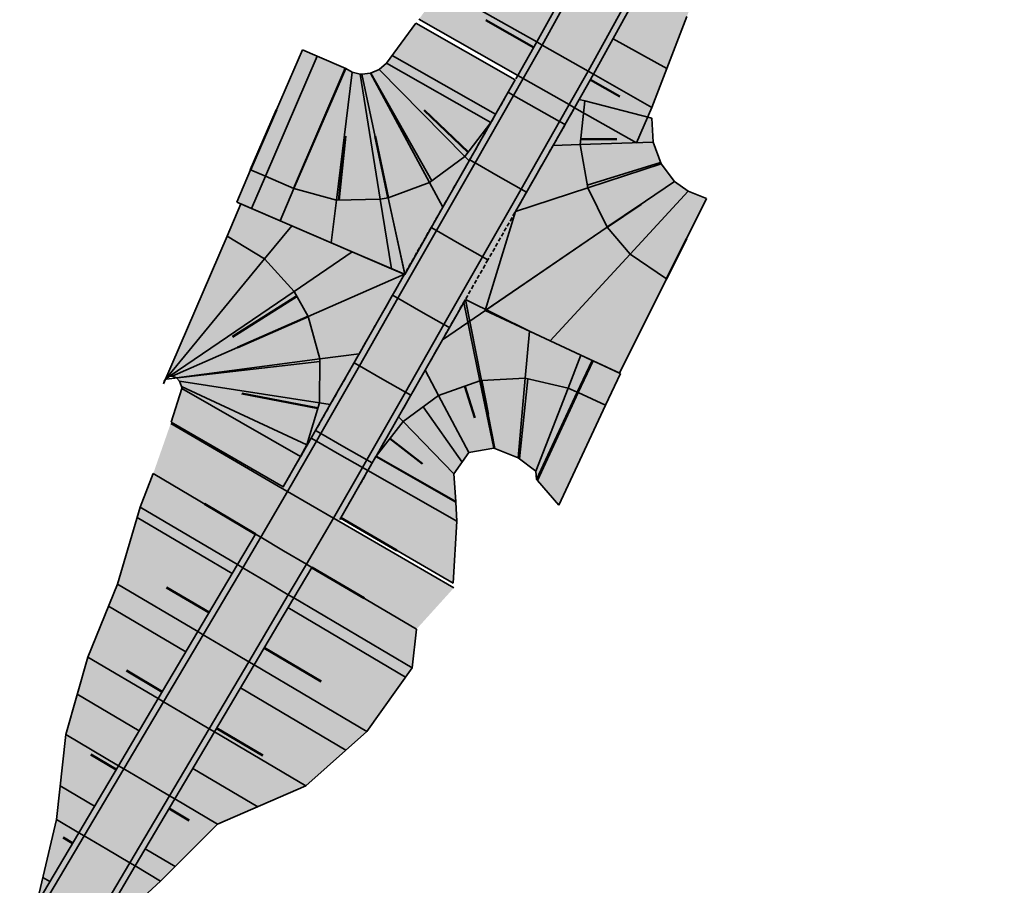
# Model space of a CAD drawing. Header units: metres. Extents: x 202644 to 203075, y 396096 to 396612.
# Tile 2 of 13: x 202697 to 202760, y 396185 to 396241. Entities that reach past the tile are written whole.
import ezdxf

# ---------------------------------------------------------------- set-up
doc = ezdxf.new("R2010")
doc.units = ezdxf.units.M
doc.linetypes.add('DASHED2', pattern=[0.375, 0.25, -0.125])
doc.layers.add('C3D-CORRIDOR', color=7, linetype='Continuous')
for name, color, linetype, lineweight in [('N-WA-GR-GRAS-V', 61, 'Continuous', 18), ('N-WA-GW-AFWERKEN_INZAAIEN-G', 60, 'Continuous', 35), ('N-WA-GW-DIJK_KRUIN_BINNEN-G', 90, 'Continuous', 35), ('N-WA-GW-DIJK_KRUIN_BUITEN-G', 90, 'Continuous', 35), ('N-WA-GW-DIJK_TEEN_BINNEN-G', 90, 'Continuous', 35), ('N-WA-GW-DIJK_TEEN_BUITEN-G', 90, 'Continuous', 35), ('N-WA-KG-ONDERHOUDGRENS_WATERSCHAP-G', 170, 'DASHED2', 35), ('N-WA-VH-VERHARDING_ASFALT-G', 252, 'Continuous', 35), ('N-WA-VH-VERHARDING_ASFALT-V', 252, 'Continuous', 18), ('N-WA-VH-VERHARDING_GRASBETONSTEEN-G', 102, 'Continuous', 35), ('N-WA-VH-VERHARDING_GRASBETONSTEEN-V', 75, 'Continuous', 18)]:
    doc.layers.add(name, color=color, linetype=linetype, lineweight=lineweight)

# ---------------------------------------------------------------- blocks, each defined once
blk = doc.blocks.new('*U104')
at = {"layer": 'N-WA-GR-GRAS-V', "linetype": 'Continuous', "lineweight": 18}
for points in [[(202755.575, 396286.284), (202754.431, 396284.267), (202751.966, 396279.917), (202749.501, 396275.567), (202747.035, 396271.217), (202744.57, 396266.867), (202744.229, 396266.265), (202740.051, 396258.634), (202739.738, 396258.042), (202737.401, 396253.621), (202735.065, 396249.201), (202732.728, 396244.781), (202732.608, 396244.554), (202729.74, 396239.328), (202728.518, 396237.183), (202722.175, 396240.795), (202723.654, 396242.794), (202727.115, 396247.458), (202727.157, 396247.725), (202730.345, 396251.696), (202733.857, 396255.495), (202736.59, 396259.706), (202736.782, 396260.362), (202743.383, 396266.744), (202743.888, 396267.254), (202746.754, 396271.376), (202749.243, 396275.713), (202751.756, 396280.036), (202754.282, 396284.352), (202755.452, 396286.353), (202755.575, 396286.284)], [(202759.757, 396283.913), (202758.406, 396282.014), (202755.88, 396277.698), (202753.395, 396273.359), (202750.93, 396269.009), (202748.808, 396264.465), (202748.555, 396263.813), (202745.419, 396255.796), (202745.102, 396255.206), (202743.201, 396250.556), (202741.313, 396245.898), (202739.471, 396241.216), (202739.381, 396240.974), (202737.116, 396235.128), (202736.134, 396232.846), (202732.168, 396235.105), (202733.39, 396237.25), (202736.322, 396242.591), (202736.441, 396242.818), (202738.778, 396247.238), (202741.114, 396251.659), (202743.451, 396256.079), (202743.764, 396256.671), (202747.883, 396264.194), (202748.224, 396264.796), (202750.689, 396269.146), (202753.155, 396273.496), (202755.62, 396277.846), (202758.085, 396282.196), (202759.229, 396284.213), (202759.757, 396283.913)], [(202718.499, 396237.252), (202719.062, 396237.32), (202719.613, 396237.565), (202720.083, 396237.969), (202721.983, 396240.535), (202728.36, 396236.904), (202726.791, 396234.149), (202725.122, 396231.977), (202722.854, 396230.299), (202720.207, 396229.322), (202718.499, 396237.252)], [(202714.687, 396238.825), (202715.632, 396238.419), (202717.469, 396237.628), (202717.888, 396237.379), (202718.398, 396237.257), (202718.499, 396237.252), (202720.207, 396229.322), (202719.693, 396229.225), (202716.872, 396229.174), (202714.149, 396229.912), (202712.312, 396230.702), (202711.367, 396231.109), (202714.687, 396238.825)], [(202723.683, 396220.204), (202728.372, 396228.439), (202730.785, 396232.676), (202732.467, 396235.629), (202732.467, 396235.629), (202732.823, 396235.538), (202732.822, 396235.538), (202732.517, 396232.733), (202733.007, 396229.955), (202734.254, 396227.424), (202723.683, 396220.204)], [(202734.254, 396227.424), (202733.007, 396229.955), (202732.517, 396232.733), (202732.822, 396235.538), (202732.823, 396235.538), (202737.126, 396234.439), (202737.126, 396234.439), (202737.211, 396232.888), (202737.721, 396231.497), (202738.574, 396230.374), (202734.254, 396227.424)], [(202720.207, 396229.322), (202722.854, 396230.299), (202725.122, 396231.977), (202726.791, 396234.149), (202726.791, 396234.149), (202725.396, 396231.699), (202723.703, 396228.727), (202721.259, 396224.436), (202720.207, 396229.322)], [(202711.367, 396231.109), (202712.312, 396230.702), (202714.149, 396229.912), (202716.872, 396229.174), (202719.693, 396229.225), (202720.207, 396229.322), (202721.267, 396224.4), (202720.411, 396224.768), (202716.533, 396226.437), (202713.26, 396227.845), (202711.422, 396228.636), (202710.478, 396229.042), (202711.367, 396231.109)], [(202738.061, 396224.109), (202735.736, 396225.709), (202734.254, 396227.424), (202738.574, 396230.374), (202739.465, 396229.756), (202740.631, 396229.28), (202738.061, 396224.109)], [(202710.741, 396228.929), (202710.741, 396228.929), (202714.015, 396227.52), (202717.893, 396225.852), (202721.246, 396224.409), (202715.057, 396221.694), (202714.163, 396223.309), (202712.26, 396225.392), (202709.852, 396226.862), (202709.852, 396226.862), (202710.741, 396228.929)], [(202735.054, 396218.06), (202730.602, 396220.134), (202726.428, 396222.079), (202734.254, 396227.424), (202735.736, 396225.709), (202738.061, 396224.109), (202735.054, 396218.06)], [(202709.852, 396226.862), (202709.852, 396226.862), (202712.26, 396225.392), (202714.163, 396223.309), (202715.057, 396221.694), (202706.323, 396217.862), (202706.132, 396217.835), (202705.833, 396217.595), (202705.774, 396217.383), (202705.773, 396217.383), (202709.852, 396226.862)], [(202721.244, 396224.408), (202718.339, 396219.307), (202716.482, 396216.047), (202714.997, 396213.44), (202714.574, 396212.7), (202714.574, 396212.7), (202714.965, 396213.455), (202715.783, 396216.155), (202715.815, 396218.976), (202715.057, 396221.694), (202721.244, 396224.408)], [(202719.425, 396212.727), (202720.864, 396215.255), (202722.57, 396218.25), (202725.049, 396222.603), (202725.156, 396222.79), (202726.181, 396217.59), (202726.09, 396217.571), (202723.435, 396216.616), (202721.153, 396214.957), (202719.425, 396212.727), (202719.425, 396212.727)], [(202725.181, 396222.66), (202729.266, 396220.757), (202732.571, 396219.216), (202733.288, 396218.882), (202733.355, 396218.851), (202735.105, 396218.036), (202734.155, 396215.996), (202732.405, 396216.811), (202732.338, 396216.843), (202731.745, 396217.096), (202728.998, 396217.739), (202726.181, 396217.59), (202725.181, 396222.66)], [(202715.057, 396221.694), (202715.815, 396218.976), (202715.783, 396216.155), (202714.965, 396213.455), (202714.574, 396212.7), (202713.447, 396210.748), (202706.263, 396214.919), (202706.951, 396217.073), (202706.926, 396217.198), (202706.805, 396217.537), (202706.596, 396217.767), (202706.323, 396217.862), (202715.057, 396221.694)], [(202717.151, 396208.762), (202718.898, 396211.802), (202719.408, 396212.697), (202719.425, 396212.727), (202721.153, 396214.957), (202723.435, 396216.616), (202726.09, 396217.571), (202726.181, 396217.59), (202727.041, 396213.223), (202726.986, 396213.235), (202725.371, 396212.959), (202724.421, 396211.587), (202724.534, 396209.817), (202724.548, 396209.77), (202724.601, 396208.555), (202724.362, 396204.579), (202717.151, 396208.762)], [(202726.181, 396217.59), (202728.998, 396217.739), (202731.745, 396217.096), (202732.338, 396216.843), (202732.405, 396216.811), (202734.155, 396215.996), (202731.164, 396209.576), (202729.777, 396211.171), (202729.721, 396211.226), (202729.669, 396211.767), (202728.544, 396212.615), (202727.041, 396213.223), (202726.181, 396217.59)], [(202713.396, 396210.66), (202711.676, 396207.725), (202710.516, 396205.762), (202707.971, 396201.458), (202705.426, 396197.155), (202702.881, 396192.851), (202700.336, 396188.547), (202697.791, 396184.243), (202695.246, 396179.939), (202692.701, 396175.635), (202690.156, 396171.332), (202687.611, 396167.028), (202685.066, 396162.724), (202682.521, 396158.42), (202679.976, 396154.116), (202677.431, 396149.812), (202674.886, 396145.509), (202672.341, 396141.205), (202669.796, 396136.901), (202667.251, 396132.597), (202665.427, 396129.513), (202662.108, 396124.1), (202658.72, 396118.948), (202657.561, 396117.263), (202656.59, 396115.866), (202653.735, 396111.761), (202650.881, 396107.656), (202648.026, 396103.551), (202645.172, 396099.446), (202644.3, 396098.193), (202644.191, 396098.269), (202645.047, 396099.533), (202647.749, 396103.744), (202650.157, 396108.159), (202652.516, 396112.609), (202655.026, 396116.953), (202656.012, 396118.34), (202656.945, 396120.155), (202660.02, 396125.427), (202663.47, 396130.67), (202665.678, 396133.527), (202669.508, 396137.071), (202671.001, 396141.997), (202674.357, 396145.821), (202676.128, 396150.583), (202678.255, 396155.134), (202680.745, 396159.47), (202683.56, 396163.614), (202686.217, 396167.852), (202688.783, 396172.143), (202691.67, 396176.245), (202694.722, 396180.249), (202697.694, 396184.3), (202698.894, 396189.399), (202699.507, 396194.845), (202700.909, 396199.825), (202702.81, 396204.51), (202704.274, 396209.453), (202705.111, 396211.608), (202706.234, 396214.82), (202713.396, 396210.66)], [(202724.41, 396204.263), (202722.013, 396201.613), (202721.735, 396199.128), (202718.818, 396195.044), (202714.901, 396191.552), (202709.244, 396189.088), (202705.583, 396185.444), (202701.75, 396181.902), (202699.585, 396177.373), (202697.805, 396172.617), (202695.303, 396168.288), (202692.859, 396163.924), (202690.344, 396159.602), (202688.342, 396154.978), (202685.339, 396150.945), (202682.357, 396146.899), (202679.012, 396143.069), (202677.006, 396138.446), (202673.498, 396134.711), (202672.76, 396129.339), (202672.321, 396125.437), (202668.666, 396119.932), (202664.125, 396115.272), (202662.716, 396113.679), (202661.847, 396112.211), (202658.678, 396108.324), (202654.779, 396104.946), (202652.058, 396100.747), (202648.957, 396096.814), (202648.002, 396095.619), (202647.749, 396095.795), (202648.62, 396097.048), (202651.475, 396101.153), (202654.329, 396105.258), (202657.184, 396109.363), (202660.038, 396113.468), (202661.01, 396114.866), (202662.193, 396116.586), (202665.653, 396121.847), (202669.042, 396127.376), (202670.866, 396130.459), (202673.411, 396134.763), (202675.956, 396139.067), (202678.501, 396143.371), (202681.046, 396147.675), (202683.591, 396151.978), (202686.136, 396156.282), (202688.681, 396160.586), (202691.226, 396164.89), (202693.771, 396169.194), (202696.316, 396173.498), (202698.861, 396177.801), (202701.406, 396182.105), (202703.951, 396186.409), (202706.496, 396190.713), (202709.041, 396195.017), (202711.586, 396199.321), (202714.131, 396203.624), (202715.292, 396205.588), (202717.028, 396208.551), (202724.41, 396204.263)]]:
    blk.add_hatch(color=61, dxfattribs=at).paths.add_polyline_path(points, flags=0)
at = {"layer": 'N-WA-VH-VERHARDING_ASFALT-V', "linetype": 'Continuous', "lineweight": 18}
for points in [[(202757.402, 396285.248), (202756.258, 396283.231), (202753.793, 396278.881), (202751.328, 396274.531), (202748.862, 396270.181), (202746.397, 396265.831), (202746.056, 396265.229), (202741.907, 396257.653), (202741.594, 396257.061), (202739.258, 396252.64), (202736.921, 396248.22), (202734.585, 396243.799), (202734.465, 396243.573), (202731.565, 396238.289), (202730.343, 396236.144), (202728.866, 396236.985), (202730.088, 396239.13), (202732.962, 396244.367), (202733.082, 396244.594), (202735.418, 396249.014), (202737.755, 396253.435), (202740.091, 396257.855), (202740.404, 396258.447), (202744.577, 396266.068), (202744.918, 396266.67), (202747.383, 396271.019), (202749.849, 396275.369), (202752.314, 396279.719), (202754.779, 396284.069), (202755.923, 396286.086), (202757.402, 396285.248)], [(202758.881, 396284.41), (202757.737, 396282.393), (202755.272, 396278.043), (202752.807, 396273.693), (202750.341, 396269.343), (202747.876, 396264.993), (202747.535, 396264.391), (202743.41, 396256.858), (202743.097, 396256.266), (202740.761, 396251.846), (202738.424, 396247.425), (202736.088, 396243.005), (202735.968, 396242.778), (202733.042, 396237.448), (202731.821, 396235.303), (202730.343, 396236.144), (202731.565, 396238.289), (202734.465, 396243.573), (202734.585, 396243.799), (202736.921, 396248.22), (202739.258, 396252.64), (202741.594, 396257.061), (202741.907, 396257.653), (202746.056, 396265.229), (202746.397, 396265.831), (202748.862, 396270.181), (202751.328, 396274.531), (202753.793, 396278.881), (202756.258, 396283.231), (202757.402, 396285.248), (202758.881, 396284.41)], [(202730.343, 396236.144), (202729.726, 396235.06), (202727.252, 396230.715), (202724.777, 396226.37), (202722.303, 396222.025), (202719.829, 396217.68), (202717.355, 396213.335), (202717.073, 396212.841), (202715.212, 396209.605), (202713.742, 396210.459), (202715.596, 396213.683), (202715.877, 396214.176), (202718.352, 396218.521), (202720.826, 396222.866), (202723.3, 396227.211), (202725.774, 396231.556), (202728.249, 396235.901), (202728.866, 396236.985), (202730.343, 396236.144)], [(202731.821, 396235.303), (202731.203, 396234.218), (202728.729, 396229.873), (202726.255, 396225.529), (202723.78, 396221.184), (202721.306, 396216.839), (202718.832, 396212.494), (202718.551, 396212), (202716.682, 396208.752), (202715.212, 396209.605), (202717.073, 396212.841), (202717.355, 396213.335), (202719.829, 396217.68), (202722.303, 396222.025), (202724.777, 396226.37), (202727.252, 396230.715), (202729.726, 396235.06), (202730.343, 396236.144), (202731.821, 396235.303)], [(202715.212, 396209.605), (202713.484, 396206.656), (202712.323, 396204.693), (202709.778, 396200.39), (202707.233, 396196.086), (202704.688, 396191.782), (202702.143, 396187.478), (202699.598, 396183.174), (202697.053, 396178.87), (202694.508, 396174.566), (202691.963, 396170.263), (202689.418, 396165.959), (202686.873, 396161.655), (202684.328, 396157.351), (202681.783, 396153.047), (202679.238, 396148.743), (202676.693, 396144.44), (202674.148, 396140.136), (202671.603, 396135.832), (202669.058, 396131.528), (202667.235, 396128.444), (202663.88, 396122.974), (202660.456, 396117.767), (202659.285, 396116.064), (202658.314, 396114.667), (202655.459, 396110.562), (202652.605, 396106.457), (202649.75, 396102.352), (202646.896, 396098.247), (202646.025, 396096.994), (202644.629, 396097.964), (202645.5, 396099.217), (202648.355, 396103.323), (202651.209, 396107.428), (202654.064, 396111.533), (202656.918, 396115.638), (202657.89, 396117.035), (202659.051, 396118.723), (202662.445, 396123.886), (202665.772, 396129.31), (202667.595, 396132.393), (202670.14, 396136.697), (202672.685, 396141.001), (202675.23, 396145.305), (202677.775, 396149.609), (202680.32, 396153.913), (202682.865, 396158.216), (202685.41, 396162.52), (202687.955, 396166.824), (202690.5, 396171.128), (202693.045, 396175.432), (202695.59, 396179.736), (202698.135, 396184.039), (202700.68, 396188.343), (202703.225, 396192.647), (202705.77, 396196.951), (202708.315, 396201.255), (202710.86, 396205.559), (202712.021, 396207.522), (202713.742, 396210.459), (202715.212, 396209.605)], [(202716.682, 396208.752), (202714.947, 396205.791), (202713.786, 396203.828), (202711.241, 396199.524), (202708.696, 396195.22), (202706.151, 396190.917), (202703.607, 396186.613), (202701.062, 396182.309), (202698.517, 396178.005), (202695.972, 396173.701), (202693.427, 396169.397), (202690.882, 396165.094), (202688.337, 396160.79), (202685.792, 396156.486), (202683.247, 396152.182), (202680.702, 396147.878), (202678.157, 396143.574), (202675.612, 396139.271), (202673.067, 396134.967), (202670.522, 396130.663), (202668.698, 396127.579), (202665.315, 396122.062), (202661.862, 396116.811), (202660.681, 396115.094), (202659.71, 396113.697), (202656.855, 396109.592), (202654.001, 396105.487), (202651.146, 396101.381), (202648.292, 396097.276), (202647.42, 396096.023), (202646.025, 396096.994), (202646.896, 396098.247), (202649.75, 396102.352), (202652.605, 396106.457), (202655.459, 396110.562), (202658.314, 396114.667), (202659.285, 396116.064), (202660.456, 396117.767), (202663.88, 396122.974), (202667.235, 396128.444), (202669.058, 396131.528), (202671.603, 396135.832), (202674.148, 396140.136), (202676.693, 396144.44), (202679.238, 396148.743), (202681.783, 396153.047), (202684.328, 396157.351), (202686.873, 396161.655), (202689.418, 396165.959), (202691.963, 396170.263), (202694.508, 396174.566), (202697.053, 396178.87), (202699.598, 396183.174), (202702.143, 396187.478), (202704.688, 396191.782), (202707.233, 396196.086), (202709.778, 396200.39), (202712.323, 396204.693), (202713.484, 396206.656), (202715.212, 396209.605), (202716.682, 396208.752)]]:
    blk.add_hatch(color=252, dxfattribs=at).paths.add_polyline_path(points, flags=0)
at = {"layer": 'N-WA-VH-VERHARDING_GRASBETONSTEEN-V', "linetype": 'Continuous', "lineweight": 18}
for points in [[(202755.923, 396286.086), (202754.779, 396284.069), (202752.314, 396279.719), (202749.849, 396275.369), (202747.383, 396271.019), (202744.918, 396266.67), (202744.577, 396266.068), (202740.404, 396258.447), (202740.091, 396257.855), (202737.755, 396253.435), (202735.418, 396249.014), (202733.082, 396244.594), (202732.962, 396244.367), (202730.088, 396239.13), (202728.866, 396236.985), (202728.518, 396237.183), (202729.74, 396239.328), (202732.608, 396244.554), (202732.728, 396244.781), (202735.065, 396249.201), (202737.401, 396253.621), (202739.738, 396258.042), (202740.051, 396258.634), (202744.229, 396266.265), (202744.57, 396266.867), (202747.035, 396271.217), (202749.501, 396275.567), (202751.966, 396279.917), (202754.431, 396284.267), (202755.575, 396286.284), (202755.923, 396286.086)], [(202759.229, 396284.213), (202758.085, 396282.196), (202755.62, 396277.846), (202753.155, 396273.496), (202750.689, 396269.146), (202748.224, 396264.796), (202747.883, 396264.194), (202743.764, 396256.671), (202743.451, 396256.079), (202741.114, 396251.659), (202738.778, 396247.238), (202736.441, 396242.818), (202736.322, 396242.591), (202733.39, 396237.25), (202732.168, 396235.105), (202731.821, 396235.303), (202733.042, 396237.448), (202735.968, 396242.778), (202736.088, 396243.005), (202738.424, 396247.425), (202740.761, 396251.846), (202743.097, 396256.266), (202743.41, 396256.858), (202747.535, 396264.391), (202747.876, 396264.993), (202750.341, 396269.343), (202752.807, 396273.693), (202755.272, 396278.043), (202757.737, 396282.393), (202758.881, 396284.41), (202759.229, 396284.213)], [(202728.866, 396236.985), (202728.249, 396235.901), (202725.774, 396231.556), (202723.3, 396227.211), (202720.826, 396222.866), (202718.352, 396218.521), (202715.877, 396214.176), (202715.596, 396213.683), (202713.742, 396210.459), (202713.396, 396210.66), (202715.249, 396213.88), (202715.53, 396214.374), (202718.004, 396218.719), (202720.478, 396223.064), (202722.953, 396227.409), (202725.427, 396231.754), (202727.901, 396236.099), (202728.518, 396237.183), (202728.866, 396236.985)], [(202732.168, 396235.105), (202731.551, 396234.02), (202729.077, 396229.676), (202726.602, 396225.331), (202724.128, 396220.986), (202721.654, 396216.641), (202719.179, 396212.296), (202718.898, 396211.802), (202717.028, 396208.551), (202716.682, 396208.752), (202718.551, 396212), (202718.832, 396212.494), (202721.306, 396216.839), (202723.78, 396221.184), (202726.255, 396225.529), (202728.729, 396229.873), (202731.203, 396234.218), (202731.821, 396235.303), (202732.168, 396235.105)], [(202713.742, 396210.459), (202712.021, 396207.522), (202710.86, 396205.559), (202708.315, 396201.255), (202705.77, 396196.951), (202703.225, 396192.647), (202700.68, 396188.343), (202698.135, 396184.039), (202695.59, 396179.736), (202693.045, 396175.432), (202690.5, 396171.128), (202687.955, 396166.824), (202685.41, 396162.52), (202682.865, 396158.216), (202680.32, 396153.913), (202677.775, 396149.609), (202675.23, 396145.305), (202672.685, 396141.001), (202670.14, 396136.697), (202667.595, 396132.393), (202665.772, 396129.31), (202662.445, 396123.886), (202659.051, 396118.723), (202657.89, 396117.035), (202656.918, 396115.638), (202654.064, 396111.533), (202651.209, 396107.428), (202648.355, 396103.323), (202645.5, 396099.217), (202644.629, 396097.964), (202644.3, 396098.193), (202645.172, 396099.446), (202648.026, 396103.551), (202650.881, 396107.656), (202653.735, 396111.761), (202656.59, 396115.866), (202657.561, 396117.263), (202658.72, 396118.948), (202662.108, 396124.1), (202665.427, 396129.513), (202667.251, 396132.597), (202669.796, 396136.901), (202672.341, 396141.205), (202674.886, 396145.509), (202677.431, 396149.812), (202679.976, 396154.116), (202682.521, 396158.42), (202685.066, 396162.724), (202687.611, 396167.028), (202690.156, 396171.332), (202692.701, 396175.635), (202695.246, 396179.939), (202697.791, 396184.243), (202700.336, 396188.547), (202702.881, 396192.851), (202705.426, 396197.155), (202707.971, 396201.458), (202710.516, 396205.762), (202711.676, 396207.725), (202713.396, 396210.66), (202713.742, 396210.459)], [(202717.028, 396208.551), (202715.292, 396205.588), (202714.131, 396203.624), (202711.586, 396199.321), (202709.041, 396195.017), (202706.496, 396190.713), (202703.951, 396186.409), (202701.406, 396182.105), (202698.861, 396177.801), (202696.316, 396173.498), (202693.771, 396169.194), (202691.226, 396164.89), (202688.681, 396160.586), (202686.136, 396156.282), (202683.591, 396151.978), (202681.046, 396147.675), (202678.501, 396143.371), (202675.956, 396139.067), (202673.411, 396134.763), (202670.866, 396130.459), (202669.042, 396127.376), (202665.653, 396121.847), (202662.193, 396116.586), (202661.01, 396114.866), (202660.038, 396113.468), (202657.184, 396109.363), (202654.329, 396105.258), (202651.475, 396101.153), (202648.62, 396097.048), (202647.749, 396095.795), (202647.42, 396096.023), (202648.292, 396097.276), (202651.146, 396101.381), (202654.001, 396105.487), (202656.855, 396109.592), (202659.71, 396113.697), (202660.681, 396115.094), (202661.862, 396116.811), (202665.315, 396122.062), (202668.698, 396127.579), (202670.522, 396130.663), (202673.067, 396134.967), (202675.612, 396139.271), (202678.157, 396143.574), (202680.702, 396147.878), (202683.247, 396152.182), (202685.792, 396156.486), (202688.337, 396160.79), (202690.882, 396165.094), (202693.427, 396169.397), (202695.972, 396173.701), (202698.517, 396178.005), (202701.062, 396182.309), (202703.607, 396186.613), (202706.151, 396190.917), (202708.696, 396195.22), (202711.241, 396199.524), (202713.786, 396203.828), (202714.947, 396205.791), (202716.682, 396208.752), (202717.028, 396208.551)]]:
    blk.add_hatch(color=75, dxfattribs=at).paths.add_polyline_path(points, flags=0)
at = {"layer": 'C3D-CORRIDOR', "color": 7, "linetype": 'Continuous', "lineweight": 50}
for p, q in [((202729.541, 396238.978, 15.751), (202726.477, 396240.723, 14.575)), ((202733.195, 396236.907, 15.75), (202735.077, 396235.835, 15.028)), ((202711.367, 396231.109, 16.2), (202713.027, 396234.967, 14.8)), ((202725.34, 396232.26, 16.01), (202722.505, 396234.938, 14.705)), ((202717.022, 396229.176, 16.154), (202717.468, 396233.275, 14.777)), ((202720.207, 396229.322, 16.104), (202719.353, 396233.287, 14.752)), ((202732.556, 396233.088, 15.856), (202734.878, 396233.083, 15.079)), ((202734.254, 396227.424, 16.038), (202736.414, 396228.899, 15.166)), ((202738.061, 396224.109, 16.192), (202739.346, 396226.694, 15.23)), ((202714.335, 396222.997, 16.026), (202710.199, 396220.388, 14.406)), ((202715.057, 396221.694, 15.983), (202710.517, 396219.702, 14.378)), ((202725.116, 396217.221, 16.037), (202725.765, 396215.179, 15.316)), ((202726.181, 396217.59, 16.062), (202726.611, 396215.406, 15.32)), ((202715.68, 396215.813, 15.809), (202710.804, 396216.742, 14.287)), ((202720.3, 396213.857, 15.905), (202722.392, 396212.23, 15.011)), ((202711.676, 396207.725, 15.308), (202708.394, 396209.666, 14.037)), ((202717.151, 396208.762, 15.565), (202720.757, 396206.671, 14.175)), ((202715.292, 396205.588, 15.308), (202718.652, 396203.6, 14.007)), ((202708.695, 396202.683, 14.898), (202705.961, 396204.3, 13.84)), ((202712.238, 396200.423, 14.888), (202715.902, 396198.256, 13.47)), ((202705.689, 396197.599, 14.485), (202703.397, 396198.954, 13.597)), ((202709.184, 396195.258, 14.468), (202712.152, 396193.503, 13.319)), ((202702.739, 396192.612, 14.079), (202701.106, 396193.577, 13.447)), ((202706.13, 396190.094, 14.048), (202707.423, 396189.329, 13.547)), ((202699.935, 396187.87, 13.694), (202699.32, 396188.234, 13.456))]:
    blk.add_line(p, q, dxfattribs=at)
at = {"layer": 'C3D-CORRIDOR', "color": 7, "linetype": 'Continuous', "lineweight": 35}
for p, q in [((202734.644, 396239.534, 15.631), (202738.087, 396237.634, 14.32)), ((202727.097, 396234.686, 15.948), (202720.454, 396238.469, 13.4)), ((202714.123, 396229.923, 16.2), (202717.443, 396237.639, 13.4)), ((202722.997, 396230.406, 16.057), (202719.094, 396237.334, 13.4)), ((202732.976, 396230.131, 15.947), (202737.691, 396231.581, 14.299)), ((202715.813, 396218.797, 15.896), (202705.94, 396217.681, 12.767)), ((202729.172, 396217.699, 16.128), (202728.624, 396212.554, 14.4)), ((202722.454, 396215.903, 15.971), (202724.939, 396212.336, 14.506)), ((202710.176, 396205.187, 15.102), (202704.079, 396208.793, 12.741)), ((202707.199, 396200.153, 14.693), (202702.233, 396203.089, 12.77)), ((202713.765, 396203.005, 15.098), (202721.316, 396198.54, 12.174)), ((202710.711, 396197.841, 14.678), (202717.471, 396193.843, 12.06)), ((202704.207, 396195.093, 14.281), (202700.238, 396197.44, 12.744)), ((202707.657, 396192.676, 14.258), (202711.824, 396190.212, 12.645)), ((202701.346, 396190.256, 13.888), (202699.137, 396191.562, 13.032)), ((202704.603, 396187.511, 13.838), (202706.521, 396186.377, 13.096)), ((202698.478, 396185.405, 13.493), (202698.018, 396185.677, 13.315))]:
    blk.add_line(p, q, dxfattribs=at)
at = {"layer": 'N-WA-GW-AFWERKEN_INZAAIEN-G', "color": 60, "linetype": 'Continuous', "lineweight": 35}
for p, q in [((202729.74, 396239.328, 15.735), (202723.654, 396242.794, 13.4)), ((202728.518, 396237.183, 15.833), (202722.175, 396240.795, 13.4)), ((202728.36, 396236.904, 15.846), (202721.983, 396240.535, 13.4)), ((202711.367, 396231.109, 16.2), (202714.687, 396238.825, 13.4)), ((202712.312, 396230.702, 16.2), (202715.632, 396238.419, 13.4)), ((202714.149, 396229.912, 16.2), (202717.469, 396237.628, 13.4)), ((202725.122, 396231.977, 16.016), (202719.613, 396237.565, 13.4)), ((202726.791, 396234.149, 15.973), (202720.083, 396237.969, 13.4)), ((202716.872, 396229.174, 16.156), (202717.888, 396237.379, 13.4)), ((202719.693, 396229.225, 16.112), (202718.398, 396237.257, 13.4)), ((202720.207, 396229.322, 16.104), (202718.499, 396237.252, 13.4)), ((202720.207, 396229.322, 16.104), (202718.499, 396237.252, 13.4)), ((202722.854, 396230.299, 16.06), (202719.062, 396237.32, 13.4)), ((202728.36, 396236.904, 15.846), (202728.36, 396236.904, 15.846)), ((202733.39, 396237.25, 15.735), (202737.116, 396235.128, 14.305)), ((202732.822, 396235.538, 15.781), (202732.467, 396235.629, 15.809)), ((202732.823, 396235.538, 15.781), (202732.467, 396235.629, 15.809)), ((202732.168, 396235.105, 15.833), (202736.134, 396232.846, 14.312)), ((202732.822, 396235.538, 15.781), (202737.126, 396234.439, 14.301)), ((202732.823, 396235.538, 15.781), (202737.126, 396234.439, 14.301)), ((202726.791, 396234.149, 15.973), (202726.791, 396234.149, 15.973)), ((202732.517, 396232.733, 15.867), (202730.785, 396232.676, 15.945)), ((202732.517, 396232.733, 15.867), (202737.211, 396232.888, 14.301)), ((202725.122, 396231.977, 16.016), (202725.396, 396231.699, 16.084)), ((202733.007, 396229.955, 15.952), (202737.721, 396231.497, 14.299)), ((202711.367, 396231.109, 16.2), (202710.478, 396229.042, 16.2)), ((202712.312, 396230.702, 16.2), (202711.422, 396228.636, 16.2)), ((202714.149, 396229.912, 16.2), (202713.26, 396227.845, 16.2)), ((202722.854, 396230.299, 16.06), (202723.703, 396228.727, 16.173)), ((202733.007, 396229.955, 15.952), (202728.372, 396228.439, 16.127)), ((202734.254, 396227.424, 16.038), (202738.574, 396230.374, 14.294)), ((202734.254, 396227.424, 16.038), (202738.574, 396230.374, 14.294)), ((202719.693, 396229.225, 16.112), (202720.411, 396224.768, 16.2)), ((202720.207, 396229.322, 16.104), (202721.267, 396224.4, 16.2)), ((202720.207, 396229.322, 16.104), (202721.259, 396224.436, 16.2)), ((202735.736, 396225.709, 16.107), (202739.465, 396229.756, 14.273)), ((202738.061, 396224.109, 16.192), (202740.631, 396229.28, 14.268)), ((202709.852, 396226.862, 16.2), (202710.741, 396228.929, 16.2)), ((202709.852, 396226.862, 16.2), (202710.741, 396228.929, 16.2)), ((202716.872, 396229.174, 16.156), (202716.533, 396226.437, 16.2)), ((202712.26, 396225.392, 16.118), (202714.015, 396227.52, 16.2)), ((202734.254, 396227.424, 16.038), (202723.683, 396220.204, 16.185)), ((202734.254, 396227.424, 16.038), (202726.428, 396222.079, 16.2)), ((202709.852, 396226.862, 16.2), (202705.773, 396217.383, 12.76)), ((202709.852, 396226.862, 16.2), (202705.774, 396217.383, 12.76)), ((202714.163, 396223.309, 16.037), (202717.893, 396225.852, 16.2)), ((202735.736, 396225.709, 16.107), (202730.602, 396220.134, 16.2)), ((202712.26, 396225.392, 16.118), (202705.833, 396217.595, 12.75)), ((202715.057, 396221.694, 15.983), (202721.246, 396224.409, 16.2)), ((202715.057, 396221.694, 15.983), (202721.244, 396224.408, 16.2)), ((202738.061, 396224.109, 16.192), (202735.054, 396218.06, 16.2)), ((202714.163, 396223.309, 16.037), (202706.132, 396217.835, 12.797)), ((202726.09, 396217.571, 16.06), (202725.049, 396222.603, 16.2)), ((202726.181, 396217.59, 16.062), (202725.156, 396222.79, 16.2)), ((202726.181, 396217.59, 16.062), (202725.181, 396222.66, 16.2)), ((202715.057, 396221.694, 15.983), (202706.323, 396217.862, 12.804)), ((202715.057, 396221.694, 15.983), (202706.323, 396217.862, 12.804)), ((202728.998, 396217.739, 16.124), (202729.266, 396220.757, 16.2)), ((202715.815, 396218.976, 15.901), (202718.339, 396219.307, 16.109)), ((202731.745, 396217.096, 16.186), (202732.571, 396219.216, 16.2)), ((202715.815, 396218.976, 15.901), (202706.596, 396217.767, 12.802)), ((202732.338, 396216.843, 16.2), (202733.288, 396218.882, 16.2)), ((202732.405, 396216.811, 16.2), (202733.355, 396218.851, 16.2)), ((202723.435, 396216.616, 15.998), (202722.57, 396218.25, 16.142)), ((202734.155, 396215.996, 16.2), (202735.105, 396218.036, 16.2)), ((202715.783, 396216.155, 15.82), (202706.805, 396217.537, 12.792)), ((202726.09, 396217.571, 16.06), (202726.986, 396213.235, 14.584)), ((202726.181, 396217.59, 16.062), (202727.041, 396213.223, 14.578)), ((202726.181, 396217.59, 16.062), (202727.041, 396213.223, 14.578)), ((202728.998, 396217.739, 16.124), (202728.544, 396212.615, 14.409)), ((202714.965, 396213.455, 15.738), (202706.926, 396217.198, 12.782)), ((202714.574, 396212.7, 15.713), (202706.951, 396217.073, 12.784)), ((202723.435, 396216.616, 15.998), (202725.371, 396212.959, 14.618)), ((202731.745, 396217.096, 16.186), (202729.669, 396211.767, 14.279)), ((202732.338, 396216.843, 16.2), (202729.721, 396211.226, 14.134)), ((202732.405, 396216.811, 16.2), (202729.777, 396211.171, 14.126)), ((202715.783, 396216.155, 15.82), (202716.482, 396216.047, 15.953)), ((202734.155, 396215.996, 16.2), (202731.164, 396209.576, 13.839)), ((202713.396, 396210.66, 15.548), (202706.234, 396214.82, 12.787)), ((202713.447, 396210.748, 15.555), (202706.263, 396214.919, 12.786)), ((202721.153, 396214.957, 15.935), (202720.864, 396215.255, 16.023)), ((202721.153, 396214.957, 15.935), (202724.421, 396211.587, 14.371)), ((202714.965, 396213.455, 15.738), (202714.997, 396213.44, 15.773)), ((202714.574, 396212.7, 15.713), (202714.574, 396212.7, 15.713)), ((202719.408, 396212.697, 15.871), (202724.548, 396209.77, 13.899)), ((202719.408, 396212.697, 15.871), (202719.408, 396212.697, 15.871)), ((202719.425, 396212.727, 15.873), (202724.534, 396209.817, 13.914)), ((202719.425, 396212.727, 15.873), (202719.425, 396212.727, 15.873)), ((202711.676, 396207.725, 15.308), (202705.111, 396211.608, 12.766)), ((202718.898, 396211.802, 15.807), (202724.601, 396208.555, 13.62)), ((202718.898, 396211.802, 15.807), (202718.898, 396211.802, 15.807)), ((202713.447, 396210.748, 15.555), (202713.447, 396210.748, 15.555)), ((202710.516, 396205.762, 15.149), (202704.274, 396209.453, 12.732)), ((202717.028, 396208.551, 15.548), (202724.41, 396204.263, 12.702)), ((202717.151, 396208.762, 15.565), (202724.362, 396204.579, 12.786)), ((202717.151, 396208.762, 15.565), (202717.151, 396208.762, 15.565)), ((202715.292, 396205.588, 15.308), (202722.013, 396201.613, 12.706)), ((202707.971, 396201.458, 14.799), (202702.81, 396204.51, 12.8)), ((202714.131, 396203.624, 15.149), (202721.735, 396199.128, 12.204)), ((202705.426, 396197.155, 14.449), (202700.909, 396199.825, 12.7)), ((202711.586, 396199.321, 14.799), (202718.818, 396195.044, 11.998)), ((202702.881, 396192.851, 14.099), (202699.507, 396194.845, 12.793)), ((202709.041, 396195.017, 14.449), (202714.901, 396191.552, 12.18)), ((202706.496, 396190.713, 14.099), (202709.244, 396189.088, 13.035)), ((202700.336, 396188.547, 13.749), (202698.894, 396189.399, 13.19)), ((202703.951, 396186.409, 13.749), (202705.583, 396185.444, 13.117))]:
    blk.add_line(p, q, dxfattribs=at)
at = {"layer": 'N-WA-GW-DIJK_KRUIN_BINNEN-G', "color": 90, "linetype": 'Continuous', "lineweight": 35}
for p, q in [((202732.608, 396244.554, 15.493), (202729.74, 396239.328, 15.735)), ((202732.962, 396244.367, 15.493), (202730.088, 396239.13, 15.735)), ((202729.74, 396239.328, 15.735), (202728.518, 396237.183, 15.833)), ((202730.088, 396239.13, 15.735), (202728.866, 396236.985, 15.833)), ((202726.791, 396234.149, 15.973), (202728.36, 396236.904, 15.846)), ((202728.866, 396236.985, 15.833), (202728.249, 396235.901, 15.883)), ((202728.249, 396235.901, 15.883), (202725.774, 396231.556, 16.082)), ((202730.785, 396232.676, 15.945), (202732.467, 396235.629, 15.809)), ((202732.467, 396235.629, 15.809), (202732.467, 396235.629, 15.809)), ((202725.396, 396231.699, 16.084), (202726.791, 396234.149, 15.973)), ((202728.372, 396228.439, 16.127), (202730.785, 396232.676, 15.945)), ((202725.774, 396231.556, 16.082), (202723.3, 396227.211, 16.193)), ((202723.703, 396228.727, 16.173), (202725.396, 396231.699, 16.084)), ((202710.478, 396229.042, 16.2), (202711.422, 396228.636, 16.2)), ((202710.741, 396228.929, 16.2), (202710.741, 396228.929, 16.2)), ((202710.741, 396228.929, 16.2), (202714.015, 396227.52, 16.2)), ((202711.422, 396228.636, 16.2), (202713.26, 396227.845, 16.2)), ((202721.267, 396224.4, 16.2), (202723.703, 396228.727, 16.173)), ((202726.428, 396222.079, 16.2), (202728.372, 396228.439, 16.127)), ((202713.26, 396227.845, 16.2), (202716.533, 396226.437, 16.2)), ((202714.015, 396227.52, 16.2), (202717.893, 396225.852, 16.2)), ((202723.3, 396227.211, 16.193), (202720.826, 396222.866, 16.194)), ((202716.533, 396226.437, 16.2), (202720.411, 396224.768, 16.2)), ((202717.893, 396225.852, 16.2), (202721.246, 396224.409, 16.2)), ((202721.246, 396224.409, 16.2), (202718.339, 396219.307, 16.109)), ((202720.411, 396224.768, 16.2), (202721.267, 396224.4, 16.2)), ((202720.826, 396222.866, 16.194), (202718.352, 396218.521, 16.086)), ((202722.57, 396218.25, 16.142), (202725.049, 396222.603, 16.2)), ((202725.049, 396222.603, 16.2), (202725.156, 396222.79, 16.2)), ((202725.156, 396222.79, 16.2), (202729.266, 396220.757, 16.2)), ((202730.602, 396220.134, 16.2), (202726.428, 396222.079, 16.2)), ((202729.266, 396220.757, 16.2), (202732.571, 396219.216, 16.2)), ((202735.054, 396218.06, 16.2), (202730.602, 396220.134, 16.2)), ((202718.339, 396219.307, 16.109), (202716.482, 396216.047, 15.953)), ((202732.571, 396219.216, 16.2), (202733.288, 396218.882, 16.2)), ((202718.352, 396218.521, 16.086), (202715.877, 396214.176, 15.843)), ((202733.288, 396218.882, 16.2), (202733.355, 396218.851, 16.2)), ((202733.355, 396218.851, 16.2), (202735.105, 396218.036, 16.2)), ((202720.864, 396215.255, 16.023), (202722.57, 396218.25, 16.142)), ((202716.482, 396216.047, 15.953), (202714.997, 396213.44, 15.773)), ((202719.425, 396212.727, 15.873), (202720.864, 396215.255, 16.023)), ((202715.877, 396214.176, 15.843), (202715.596, 396213.683, 15.807)), ((202715.596, 396213.683, 15.807), (202713.742, 396210.459, 15.548)), ((202714.997, 396213.44, 15.773), (202714.574, 396212.7, 15.713)), ((202714.574, 396212.7, 15.713), (202713.447, 396210.748, 15.555)), ((202718.898, 396211.802, 15.807), (202719.408, 396212.697, 15.871)), ((202719.408, 396212.697, 15.871), (202719.425, 396212.727, 15.873)), ((202717.151, 396208.762, 15.565), (202718.898, 396211.802, 15.807)), ((202713.742, 396210.459, 15.548), (202712.021, 396207.522, 15.308)), ((202711.676, 396207.725, 15.308), (202710.516, 396205.762, 15.149)), ((202712.021, 396207.522, 15.308), (202710.86, 396205.559, 15.149)), ((202710.516, 396205.762, 15.149), (202707.971, 396201.458, 14.799)), ((202710.86, 396205.559, 15.149), (202708.315, 396201.255, 14.799)), ((202707.971, 396201.458, 14.799), (202705.426, 396197.155, 14.449)), ((202708.315, 396201.255, 14.799), (202705.77, 396196.951, 14.449)), ((202705.426, 396197.155, 14.449), (202702.881, 396192.851, 14.099)), ((202705.77, 396196.951, 14.449), (202703.225, 396192.647, 14.099)), ((202702.881, 396192.851, 14.099), (202700.336, 396188.547, 13.749)), ((202703.225, 396192.647, 14.099), (202700.68, 396188.343, 13.749)), ((202700.336, 396188.547, 13.749), (202697.791, 396184.243, 13.399)), ((202700.68, 396188.343, 13.749), (202698.135, 396184.039, 13.399))]:
    blk.add_line(p, q, dxfattribs=at)
at = {"layer": 'N-WA-GW-DIJK_KRUIN_BUITEN-G', "color": 90, "linetype": 'Continuous', "lineweight": 35}
for p, q in [((202735.968, 396242.778, 15.493), (202733.042, 396237.448, 15.735)), ((202736.322, 396242.591, 15.493), (202733.39, 396237.25, 15.735)), ((202733.042, 396237.448, 15.735), (202731.821, 396235.303, 15.833)), ((202726.791, 396234.149, 15.973), (202728.36, 396236.904, 15.846)), ((202733.39, 396237.25, 15.735), (202732.168, 396235.105, 15.833)), ((202731.821, 396235.303, 15.833), (202731.203, 396234.218, 15.883)), ((202732.517, 396232.733, 15.867), (202732.822, 396235.538, 15.781)), ((202732.822, 396235.538, 15.781), (202732.823, 396235.538, 15.781)), ((202725.122, 396231.977, 16.016), (202726.791, 396234.149, 15.973)), ((202731.203, 396234.218, 15.883), (202728.729, 396229.873, 16.082)), ((202733.007, 396229.955, 15.952), (202732.517, 396232.733, 15.867)), ((202722.854, 396230.299, 16.06), (202725.122, 396231.977, 16.016)), ((202711.367, 396231.109, 16.2), (202712.312, 396230.702, 16.2)), ((202712.312, 396230.702, 16.2), (202714.149, 396229.912, 16.2)), ((202714.149, 396229.912, 16.2), (202716.872, 396229.174, 16.156)), ((202720.207, 396229.322, 16.104), (202722.854, 396230.299, 16.06)), ((202728.729, 396229.873, 16.082), (202726.255, 396225.529, 16.193)), ((202734.254, 396227.424, 16.038), (202733.007, 396229.955, 15.952)), ((202716.872, 396229.174, 16.156), (202719.693, 396229.225, 16.112)), ((202719.693, 396229.225, 16.112), (202720.207, 396229.322, 16.104)), ((202735.736, 396225.709, 16.107), (202734.254, 396227.424, 16.038)), ((202709.852, 396226.862, 16.2), (202709.852, 396226.862, 16.2)), ((202709.852, 396226.862, 16.2), (202712.26, 396225.392, 16.118)), ((202726.255, 396225.529, 16.193), (202723.78, 396221.184, 16.194)), ((202738.061, 396224.109, 16.192), (202735.736, 396225.709, 16.107)), ((202712.26, 396225.392, 16.118), (202714.163, 396223.309, 16.037)), ((202714.163, 396223.309, 16.037), (202715.057, 396221.694, 15.983)), ((202715.057, 396221.694, 15.983), (202715.815, 396218.976, 15.901)), ((202723.78, 396221.184, 16.194), (202721.306, 396216.839, 16.086)), ((202715.815, 396218.976, 15.901), (202715.783, 396216.155, 15.82)), ((202723.435, 396216.616, 15.998), (202726.09, 396217.571, 16.06)), ((202726.09, 396217.571, 16.06), (202726.181, 396217.59, 16.062)), ((202726.181, 396217.59, 16.062), (202728.998, 396217.739, 16.124)), ((202728.998, 396217.739, 16.124), (202731.745, 396217.096, 16.186)), ((202721.306, 396216.839, 16.086), (202718.832, 396212.494, 15.843)), ((202721.153, 396214.957, 15.935), (202723.435, 396216.616, 15.998)), ((202731.745, 396217.096, 16.186), (202732.338, 396216.843, 16.2)), ((202732.338, 396216.843, 16.2), (202732.405, 396216.811, 16.2)), ((202732.405, 396216.811, 16.2), (202734.155, 396215.996, 16.2)), ((202715.783, 396216.155, 15.82), (202714.965, 396213.455, 15.738)), ((202719.425, 396212.727, 15.873), (202721.153, 396214.957, 15.935)), ((202714.965, 396213.455, 15.738), (202714.574, 396212.7, 15.713)), ((202714.574, 396212.7, 15.713), (202713.447, 396210.748, 15.555)), ((202718.832, 396212.494, 15.843), (202718.551, 396212, 15.807)), ((202718.898, 396211.802, 15.807), (202719.408, 396212.697, 15.871)), ((202719.408, 396212.697, 15.871), (202719.425, 396212.727, 15.873)), ((202718.551, 396212, 15.807), (202716.682, 396208.752, 15.548)), ((202717.151, 396208.762, 15.565), (202718.898, 396211.802, 15.807)), ((202716.682, 396208.752, 15.548), (202714.947, 396205.791, 15.308)), ((202714.947, 396205.791, 15.308), (202713.786, 396203.828, 15.149)), ((202715.292, 396205.588, 15.308), (202714.131, 396203.624, 15.149)), ((202713.786, 396203.828, 15.149), (202711.241, 396199.524, 14.799)), ((202714.131, 396203.624, 15.149), (202711.586, 396199.321, 14.799)), ((202711.241, 396199.524, 14.799), (202708.696, 396195.22, 14.449)), ((202711.586, 396199.321, 14.799), (202709.041, 396195.017, 14.449)), ((202708.696, 396195.22, 14.449), (202706.151, 396190.917, 14.099)), ((202709.041, 396195.017, 14.449), (202706.496, 396190.713, 14.099)), ((202706.151, 396190.917, 14.099), (202703.607, 396186.613, 13.749)), ((202706.496, 396190.713, 14.099), (202703.951, 396186.409, 13.749)), ((202703.607, 396186.613, 13.749), (202701.062, 396182.309, 13.399)), ((202703.951, 396186.409, 13.749), (202701.406, 396182.105, 13.399))]:
    blk.add_line(p, q, dxfattribs=at)
at = {"layer": 'N-WA-GW-DIJK_TEEN_BINNEN-G', "color": 90, "linetype": 'Continuous', "lineweight": 35}
for p, q in [((202737.211, 396232.888, 14.301), (202737.126, 396234.439, 14.301)), ((202737.126, 396234.439, 14.301), (202737.126, 396234.439, 14.301)), ((202737.721, 396231.497, 14.299), (202737.211, 396232.888, 14.301)), ((202738.574, 396230.374, 14.294), (202737.721, 396231.497, 14.299)), ((202739.465, 396229.756, 14.273), (202738.574, 396230.374, 14.294)), ((202740.631, 396229.28, 14.268), (202739.465, 396229.756, 14.273)), ((202706.132, 396217.835, 12.797), (202706.323, 396217.862, 12.804)), ((202706.323, 396217.862, 12.804), (202706.596, 396217.767, 12.802)), ((202705.773, 396217.383, 12.76), (202705.774, 396217.383, 12.76)), ((202705.774, 396217.383, 12.76), (202705.833, 396217.595, 12.75)), ((202705.833, 396217.595, 12.75), (202706.132, 396217.835, 12.797)), ((202706.596, 396217.767, 12.802), (202706.805, 396217.537, 12.792)), ((202706.805, 396217.537, 12.792), (202706.926, 396217.198, 12.782)), ((202706.951, 396217.073, 12.784), (202706.263, 396214.919, 12.786)), ((202706.926, 396217.198, 12.782), (202706.951, 396217.073, 12.784)), ((202724.421, 396211.587, 14.371), (202725.371, 396212.959, 14.618)), ((202725.371, 396212.959, 14.618), (202726.986, 396213.235, 14.584)), ((202726.986, 396213.235, 14.584), (202727.041, 396213.223, 14.578)), ((202727.041, 396213.223, 14.578), (202728.544, 396212.615, 14.409)), ((202728.544, 396212.615, 14.409), (202729.669, 396211.767, 14.279)), ((202705.111, 396211.608, 12.766), (202704.274, 396209.453, 12.732)), ((202724.534, 396209.817, 13.914), (202724.421, 396211.587, 14.371)), ((202729.669, 396211.767, 14.279), (202729.721, 396211.226, 14.134)), ((202729.721, 396211.226, 14.134), (202729.777, 396211.171, 14.126)), ((202729.777, 396211.171, 14.126), (202731.164, 396209.576, 13.839)), ((202724.548, 396209.77, 13.899), (202724.534, 396209.817, 13.914)), ((202724.601, 396208.555, 13.62), (202724.548, 396209.77, 13.899)), ((202704.274, 396209.453, 12.732), (202702.81, 396204.51, 12.8)), ((202724.362, 396204.579, 12.786), (202724.601, 396208.555, 13.62)), ((202702.81, 396204.51, 12.8), (202700.909, 396199.825, 12.7)), ((202700.909, 396199.825, 12.7), (202699.507, 396194.845, 12.793)), ((202699.507, 396194.845, 12.793), (202698.894, 396189.399, 13.19)), ((202698.894, 396189.399, 13.19), (202697.694, 396184.3, 13.361))]:
    blk.add_line(p, q, dxfattribs=at)
at = {"layer": 'N-WA-GW-DIJK_TEEN_BUITEN-G', "color": 90, "linetype": 'Continuous', "lineweight": 35}
for p, q in [((202739.381, 396240.974, 14.34), (202737.116, 396235.128, 14.305)), ((202720.083, 396237.969, 13.4), (202721.983, 396240.535, 13.4)), ((202714.687, 396238.825, 13.4), (202715.632, 396238.419, 13.4)), ((202715.632, 396238.419, 13.4), (202717.469, 396237.628, 13.4)), ((202717.469, 396237.628, 13.4), (202717.888, 396237.379, 13.4)), ((202719.062, 396237.32, 13.4), (202719.613, 396237.565, 13.4)), ((202719.613, 396237.565, 13.4), (202720.083, 396237.969, 13.4)), ((202717.888, 396237.379, 13.4), (202718.398, 396237.257, 13.4)), ((202718.398, 396237.257, 13.4), (202718.499, 396237.252, 13.4)), ((202718.499, 396237.252, 13.4), (202719.062, 396237.32, 13.4)), ((202737.116, 396235.128, 14.305), (202736.134, 396232.846, 14.312)), ((202722.013, 396201.613, 12.706), (202721.735, 396199.128, 12.204)), ((202721.735, 396199.128, 12.204), (202718.818, 396195.044, 11.998)), ((202718.818, 396195.044, 11.998), (202714.901, 396191.552, 12.18)), ((202714.901, 396191.552, 12.18), (202709.244, 396189.088, 13.035)), ((202709.244, 396189.088, 13.035), (202705.583, 396185.444, 13.117)), ((202705.583, 396185.444, 13.117), (202701.75, 396181.902, 13.265))]:
    blk.add_line(p, q, dxfattribs=at)
at = {"layer": 'N-WA-KG-ONDERHOUDGRENS_WATERSCHAP-G', "color": 170, "linetype": 'DASHED2', "lineweight": 35}
for p, q in [((202728.518, 396237.183, 15.833), (202727.901, 396236.099, 15.883)), ((202727.901, 396236.099, 15.883), (202725.427, 396231.754, 16.082)), ((202732.168, 396235.105, 15.833), (202731.551, 396234.02, 15.883)), ((202731.551, 396234.02, 15.883), (202729.077, 396229.676, 16.082)), ((202725.427, 396231.754, 16.082), (202722.953, 396227.409, 16.193)), ((202729.077, 396229.676, 16.082), (202726.602, 396225.331, 16.193)), ((202722.953, 396227.409, 16.193), (202720.478, 396223.064, 16.194)), ((202726.602, 396225.331, 16.193), (202724.128, 396220.986, 16.194)), ((202720.478, 396223.064, 16.194), (202718.004, 396218.719, 16.086)), ((202724.128, 396220.986, 16.194), (202721.654, 396216.641, 16.086)), ((202718.004, 396218.719, 16.086), (202715.53, 396214.374, 15.843)), ((202721.654, 396216.641, 16.086), (202719.179, 396212.296, 15.843)), ((202715.53, 396214.374, 15.843), (202715.249, 396213.88, 15.807)), ((202715.249, 396213.88, 15.807), (202713.396, 396210.66, 15.548)), ((202719.179, 396212.296, 15.843), (202718.898, 396211.802, 15.807)), ((202718.898, 396211.802, 15.807), (202717.028, 396208.551, 15.548))]:
    blk.add_line(p, q, dxfattribs=at)
at = {"layer": 'N-WA-VH-VERHARDING_ASFALT-G', "color": 252, "linetype": 'Continuous', "lineweight": 35}
for p, q in [((202731.565, 396238.289, 15.735), (202730.088, 396239.13, 15.735)), ((202731.565, 396238.289, 15.735), (202733.042, 396237.448, 15.735)), ((202730.343, 396236.144, 15.833), (202728.866, 396236.985, 15.833)), ((202730.343, 396236.144, 15.833), (202728.866, 396236.985, 15.833)), ((202729.726, 396235.06, 15.883), (202728.249, 396235.901, 15.883)), ((202730.343, 396236.144, 15.833), (202731.821, 396235.303, 15.833)), ((202730.343, 396236.144, 15.833), (202731.821, 396235.303, 15.833)), ((202729.726, 396235.06, 15.883), (202731.203, 396234.218, 15.883)), ((202727.252, 396230.715, 16.082), (202725.774, 396231.556, 16.082)), ((202727.252, 396230.715, 16.082), (202728.729, 396229.873, 16.082)), ((202724.777, 396226.37, 16.193), (202723.3, 396227.211, 16.193)), ((202724.777, 396226.37, 16.193), (202726.255, 396225.529, 16.193)), ((202722.303, 396222.025, 16.194), (202720.826, 396222.866, 16.194)), ((202722.303, 396222.025, 16.194), (202723.78, 396221.184, 16.194)), ((202719.829, 396217.68, 16.086), (202718.352, 396218.521, 16.086)), ((202719.829, 396217.68, 16.086), (202721.306, 396216.839, 16.086)), ((202717.355, 396213.335, 15.843), (202715.877, 396214.176, 15.843)), ((202717.073, 396212.841, 15.807), (202715.596, 396213.683, 15.807)), ((202717.073, 396212.841, 15.807), (202718.551, 396212, 15.807)), ((202717.355, 396213.335, 15.843), (202718.832, 396212.494, 15.843)), ((202715.212, 396209.605, 15.548), (202713.742, 396210.459, 15.548)), ((202715.212, 396209.605, 15.548), (202713.742, 396210.459, 15.548)), ((202715.212, 396209.605, 15.548), (202716.682, 396208.752, 15.548)), ((202715.212, 396209.605, 15.548), (202716.682, 396208.752, 15.548)), ((202713.484, 396206.656, 15.308), (202712.021, 396207.522, 15.308)), ((202713.484, 396206.656, 15.308), (202714.947, 396205.791, 15.308)), ((202712.323, 396204.693, 15.149), (202710.86, 396205.559, 15.149)), ((202712.323, 396204.693, 15.149), (202713.786, 396203.828, 15.149)), ((202709.778, 396200.39, 14.799), (202708.315, 396201.255, 14.799)), ((202709.778, 396200.39, 14.799), (202711.241, 396199.524, 14.799)), ((202707.233, 396196.086, 14.449), (202705.77, 396196.951, 14.449)), ((202707.233, 396196.086, 14.449), (202708.696, 396195.22, 14.449)), ((202704.688, 396191.782, 14.099), (202703.225, 396192.647, 14.099)), ((202704.688, 396191.782, 14.099), (202706.151, 396190.917, 14.099)), ((202702.143, 396187.478, 13.749), (202700.68, 396188.343, 13.749)), ((202702.143, 396187.478, 13.749), (202703.607, 396186.613, 13.749))]:
    blk.add_line(p, q, dxfattribs=at)
at = {"layer": 'N-WA-VH-VERHARDING_GRASBETONSTEEN-G', "color": 102, "linetype": 'Continuous', "lineweight": 35}
for p, q in [((202730.088, 396239.13, 15.735), (202729.74, 396239.328, 15.735)), ((202733.042, 396237.448, 15.735), (202733.39, 396237.25, 15.735)), ((202728.866, 396236.985, 15.833), (202728.518, 396237.183, 15.833)), ((202728.866, 396236.985, 15.833), (202728.518, 396237.183, 15.833)), ((202728.249, 396235.901, 15.883), (202727.901, 396236.099, 15.883)), ((202731.821, 396235.303, 15.833), (202732.168, 396235.105, 15.833)), ((202731.821, 396235.303, 15.833), (202732.168, 396235.105, 15.833)), ((202731.203, 396234.218, 15.883), (202731.551, 396234.02, 15.883)), ((202725.774, 396231.556, 16.082), (202725.427, 396231.754, 16.082)), ((202728.729, 396229.873, 16.082), (202729.077, 396229.676, 16.082)), ((202723.3, 396227.211, 16.193), (202722.953, 396227.409, 16.193)), ((202726.255, 396225.529, 16.193), (202726.602, 396225.331, 16.193)), ((202720.826, 396222.866, 16.194), (202720.478, 396223.064, 16.194)), ((202723.78, 396221.184, 16.194), (202724.128, 396220.986, 16.194)), ((202718.352, 396218.521, 16.086), (202718.004, 396218.719, 16.086)), ((202721.306, 396216.839, 16.086), (202721.654, 396216.641, 16.086)), ((202715.877, 396214.176, 15.843), (202715.53, 396214.374, 15.843)), ((202715.596, 396213.683, 15.807), (202715.249, 396213.88, 15.807)), ((202718.832, 396212.494, 15.843), (202719.179, 396212.296, 15.843)), ((202718.551, 396212, 15.807), (202718.898, 396211.802, 15.807)), ((202713.742, 396210.459, 15.548), (202713.396, 396210.66, 15.548)), ((202713.742, 396210.459, 15.548), (202713.396, 396210.66, 15.548)), ((202716.682, 396208.752, 15.548), (202717.028, 396208.551, 15.548)), ((202716.682, 396208.752, 15.548), (202717.028, 396208.551, 15.548)), ((202712.021, 396207.522, 15.308), (202711.676, 396207.725, 15.308)), ((202710.86, 396205.559, 15.149), (202710.516, 396205.762, 15.149)), ((202714.947, 396205.791, 15.308), (202715.292, 396205.588, 15.308)), ((202713.786, 396203.828, 15.149), (202714.131, 396203.624, 15.149)), ((202708.315, 396201.255, 14.799), (202707.971, 396201.458, 14.799)), ((202711.241, 396199.524, 14.799), (202711.586, 396199.321, 14.799)), ((202705.77, 396196.951, 14.449), (202705.426, 396197.155, 14.449)), ((202708.696, 396195.22, 14.449), (202709.041, 396195.017, 14.449)), ((202703.225, 396192.647, 14.099), (202702.881, 396192.851, 14.099)), ((202706.151, 396190.917, 14.099), (202706.496, 396190.713, 14.099)), ((202700.68, 396188.343, 13.749), (202700.336, 396188.547, 13.749)), ((202703.607, 396186.613, 13.749), (202703.951, 396186.409, 13.749))]:
    blk.add_line(p, q, dxfattribs=at)

msp = doc.modelspace()

# ---------------------------------------------------------------- block references
at = {"layer": 'C3D-CORRIDOR', "color": 7, "linetype": 'Continuous', "lineweight": -3}
msp.add_blockref('*U104', (0, 0), dxfattribs=at)

doc.saveas('drawing.dxf')
